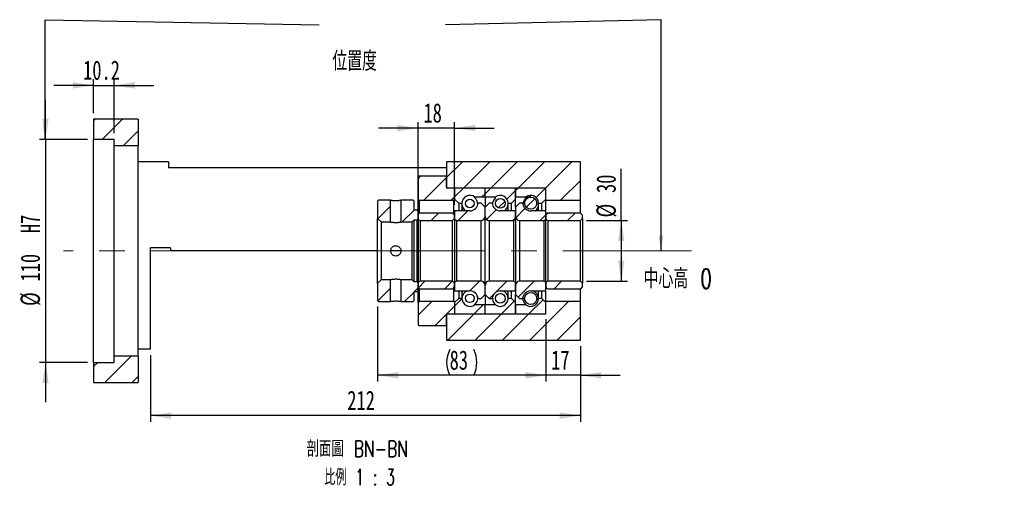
# Model space of a CAD drawing. Header units: millimetres. Extents: x 17 to 333, y 11 to 190.
# Tile 4 of 5: x 171 to 333, y 11 to 92. Entities that reach past the tile are written whole.
import ezdxf

# ---------------------------------------------------------------- set-up
doc = ezdxf.new("R2010")
doc.units = ezdxf.units.MM
doc.linetypes.add('CENTERX2', pattern=[20.32, 12.7, -2.54, 2.54, -2.54])
doc.layers.add('圖層0', color=7, linetype='Continuous')
doc.styles.add('SLDTEXTSTYLE0', font='TXT', dxfattribs={"width": 0.7})
doc.styles.add('SLDTEXTSTYLE1', font='TXT', dxfattribs={"width": 0.7, "bigfont": 'bigfont'})
doc.styles.add('SLDTEXTSTYLE4', font='TXT', dxfattribs={"width": 0.625, "bigfont": 'bigfont'})
doc.dimstyles.new('SLDDIMSTYLE1', dxfattribs={"dimtxt": 0.18, "dimasz": 2.5, "dimexe": 0, "dimexo": 0.0625, "dimgap": 0, "dimtad": 0, "dimtih": 1, "dimtoh": 1, "dimdec": 0, "dimrnd": 1e-09, "dimzin": 0, "dimdsep": 46, "dimtxsty": 'Standard', "dimsah": 1, "dimcen": 0.09, "dimadec": 0, "dimazin": 0, "dimtfac": 2.5, "dimtdec": 0, "dimtofl": 0, "dimtmove": 0, "dimatfit": 3, "dimfxl": 1, "dimfrac": 2, "dimtolj": 1, "dimtzin": 0, "dimarcsym": 0})
doc.dimstyles.new('SLDDIMSTYLE4', dxfattribs={"dimtxt": 3.389974, "dimasz": 2.5, "dimexe": 0, "dimexo": 0.0625, "dimgap": 0.847493, "dimtad": 1, "dimlfac": 3, "dimrnd": 1e-09, "dimzin": 12, "dimdsep": 46, "dimtxsty": 'SLDTEXTSTYLE0', "dimsah": 1, "dimcen": 0.09, "dimadec": 0, "dimazin": 3, "dimtfac": 1, "dimtmove": 0, "dimatfit": 0, "dimfxl": 1, "dimfrac": 2, "dimtolj": 1, "dimtzin": 12, "dimarcsym": 0})
doc.dimstyles.new('SLDDIMSTYLE5', dxfattribs={"dimtxt": 3.389974, "dimasz": 2.5, "dimexe": 0, "dimexo": 0.0625, "dimgap": 0.847493, "dimtad": 1, "dimdec": 1, "dimlfac": 3, "dimrnd": 1e-09, "dimzin": 12, "dimdsep": 46, "dimtxsty": 'SLDTEXTSTYLE0', "dimsah": 1, "dimcen": 0.09, "dimadec": 0, "dimazin": 3, "dimtfac": 1, "dimtdec": 1, "dimtmove": 0, "dimatfit": 0, "dimfxl": 1, "dimfrac": 2, "dimtolj": 1, "dimtzin": 12, "dimarcsym": 0})
doc.dimstyles.new('SLDDIMSTYLE6', dxfattribs={"dimtxt": 3.389974, "dimasz": 2.5, "dimexe": 0, "dimexo": 0.0625, "dimgap": 0.847493, "dimtad": 1, "dimlfac": 3, "dimrnd": 1e-09, "dimzin": 12, "dimdsep": 46, "dimtxsty": 'SLDTEXTSTYLE0', "dimsah": 1, "dimcen": 0.09, "dimadec": 0, "dimazin": 3, "dimtfac": 1, "dimtofl": 0, "dimtmove": 0, "dimatfit": 3, "dimfxl": 1, "dimfrac": 2, "dimtolj": 1, "dimtzin": 12, "dimarcsym": 0})

# ---------------------------------------------------------------- blocks, each defined once
blk = doc.blocks.new('_D_10')
at = {"layer": '圖層0', "color": 7}
for p, q in [((175.34, 72.42), (175.34, 78.94)), ((182.24, 72.42), (174.34, 72.42)), ((175.34, 72.42), (175.34, 35.75)), ((182.24, 35.75), (174.34, 35.75)), ((175.34, 35.75), (175.34, 29.23))]:
    blk.add_line(p, q, dxfattribs=at)
for points in [[(175.34, 72.42), (175.86, 75.81), (174.82, 75.81)], [(175.34, 35.75), (174.82, 32.36), (175.86, 32.36)]]:
    blk.add_solid(points, dxfattribs=at)
at = {"layer": '圖層0', "color": 7, "char_height": 3.175, "attachment_point": 1, "rotation": 90, "style": 'SLDTEXTSTYLE0'}
for s, insert in [('H7', (171.24, 57)), ('110', (171.24, 49.05)), ('%%c', (171.24, 45.03))]:
    blk.add_mtext(s, dxfattribs=dict(at, insert=insert))
blk = doc.blocks.new('_D_11')
at = {"layer": '圖層0', "color": 7}
for p, q in [((183.24, 81.29), (176.72, 81.29)), ((183.24, 76.75), (183.24, 82.29)), ((183.24, 81.29), (186.64, 81.29)), ((186.64, 73.42), (186.64, 82.29)), ((186.64, 81.29), (193.16, 81.29))]:
    blk.add_line(p, q, dxfattribs=at)
for points in [[(183.24, 81.29), (179.85, 81.81), (179.85, 80.76)], [(186.64, 81.29), (190.03, 80.76), (190.03, 81.81)]]:
    blk.add_solid(points, dxfattribs=at)
at = {"layer": '圖層0', "color": 7, "insert": (181.52, 85.38), "char_height": 3.175, "attachment_point": 1, "style": 'SLDTEXTSTYLE0'}
blk.add_mtext('10.2', dxfattribs=at)
blk = doc.blocks.new('_D_12')
at = {"layer": '圖層0', "color": 7}
for p, q in [((257.57, 42.75), (257.57, 32.63)), ((263.24, 38.42), (263.24, 32.63)), ((257.57, 33.63), (251.05, 33.63)), ((263.24, 33.63), (257.57, 33.63)), ((263.24, 33.63), (269.76, 33.63))]:
    blk.add_line(p, q, dxfattribs=at)
for points in [[(257.57, 33.63), (254.18, 34.15), (254.18, 33.11)], [(263.24, 33.63), (266.63, 33.11), (266.63, 34.15)]]:
    blk.add_solid(points, dxfattribs=at)
at = {"layer": '圖層0', "color": 7, "insert": (258.43, 37.72), "char_height": 3.175, "attachment_point": 1, "style": 'SLDTEXTSTYLE0'}
blk.add_mtext('17', dxfattribs=at)
blk = doc.blocks.new('_D_13')
at = {"layer": '圖層0', "color": 7}
for p, q in [((263.24, 38.42), (263.24, 26)), ((192.57, 36.92), (192.57, 26)), ((263.24, 27), (192.57, 27))]:
    blk.add_line(p, q, dxfattribs=at)
for points in [[(192.57, 27), (195.96, 26.47), (195.96, 27.52)], [(263.24, 27), (259.85, 27.52), (259.85, 26.47)]]:
    blk.add_solid(points, dxfattribs=at)
at = {"layer": '圖層0', "color": 7, "insert": (224.93, 31.09), "char_height": 3.175, "attachment_point": 1, "style": 'SLDTEXTSTYLE0'}
blk.add_mtext('212', dxfattribs=at)
blk = doc.blocks.new('_D_14')
at = {"layer": '圖層0', "color": 7}
for p, q in [((236.57, 61.58), (236.57, 75.27)), ((242.57, 61.67), (242.57, 75.27)), ((236.57, 74.27), (230.05, 74.27)), ((242.57, 74.27), (236.57, 74.27)), ((242.57, 74.27), (249.09, 74.27))]:
    blk.add_line(p, q, dxfattribs=at)
for points in [[(236.57, 74.27), (233.18, 74.79), (233.18, 73.75)], [(242.57, 74.27), (245.96, 73.75), (245.96, 74.79)]]:
    blk.add_solid(points, dxfattribs=at)
at = {"layer": '圖層0', "color": 7, "insert": (237.45, 78.36), "char_height": 3.175, "attachment_point": 1, "style": 'SLDTEXTSTYLE0'}
blk.add_mtext('18', dxfattribs=at)
blk = doc.blocks.new('_D_15')
at = {"layer": '圖層0', "color": 7}
for p, q in [((269.96, 59.08), (269.96, 67.58)), ((264.24, 59.08), (270.96, 59.08)), ((269.96, 59.08), (269.96, 49.08)), ((264.24, 49.08), (270.96, 49.08))]:
    blk.add_line(p, q, dxfattribs=at)
for points in [[(269.96, 59.08), (269.44, 55.69), (270.48, 55.69)], [(269.96, 49.08), (270.48, 52.47), (269.44, 52.47)]]:
    blk.add_solid(points, dxfattribs=at)
at = {"layer": '圖層0', "color": 7, "char_height": 3.175, "attachment_point": 1, "rotation": 90, "style": 'SLDTEXTSTYLE0'}
for s, insert in [('30', (265.87, 63.6)), ('%%c', (265.87, 59.58))]:
    blk.add_mtext(s, dxfattribs=dict(at, insert=insert))
blk = doc.blocks.new('_D_16')
at = {"layer": '圖層0', "color": 7}
for p, q in [((229.91, 44.92), (229.91, 32.63)), ((257.57, 42.85), (257.57, 32.63)), ((257.57, 33.63), (229.91, 33.63))]:
    blk.add_line(p, q, dxfattribs=at)
for centre, start, end in [((245.99, 35.74), 153.4349, 206.5651), ((241.49, 35.74), 333.4349, 26.5651)]:
    blk.add_arc(centre, 4.73, start, end, dxfattribs=at)
for points in [[(229.91, 33.63), (233.3, 33.1), (233.3, 34.15)], [(257.57, 33.63), (254.18, 34.15), (254.18, 33.1)]]:
    blk.add_solid(points, dxfattribs=at)
at = {"layer": '圖層0', "color": 7, "insert": (241.75, 37.72), "char_height": 3.175, "attachment_point": 1, "style": 'SLDTEXTSTYLE0'}
blk.add_mtext('83', dxfattribs=at)
blk = doc.blocks.new('SW_NOTE_4')
at = {"layer": '圖層0', "color": 0, "char_height": 2.6458, "attachment_point": 2}
for s, insert, style in [('\\M+19655\\M+196CA\\M+19AA4 BN-BN', (9.88, 3.41), 'SLDTEXTSTYLE1'), ('\\M+194E4\\M+197E1 1 : 3', (10.25, -1.26), 'SLDTEXTSTYLE4')]:
    blk.add_mtext(s, dxfattribs=dict(at, insert=insert, style=style))

msp = doc.modelspace()

# ---------------------------------------------------------------- hatches: boundary and pattern name
at = {"linetype": 'Continuous', "lineweight": 18}
h = msp.add_hatch(dxfattribs=at)
h.set_pattern_fill('ANSI31', style=0)
edge = h.paths.add_edge_path(flags=0)
edge.add_line((247.473, 64.4162), (242.673, 64.4162))
edge.add_arc((242.673, 64.3162), 0.1, 90, 180)
edge.add_line((242.573, 64.3162), (242.573, 62.5829))
edge.add_line((242.573, 62.5829), (243.2396, 61.9162))
edge.add_line((243.2396, 61.9162), (243.7796, 61.9162))
edge.add_arc((245.073, 61.9162), 1.2933, 53.031768, 180, ccw=False)
edge.add_line((245.8507, 62.9496), (247.573, 62.9496))
edge.add_line((247.573, 62.9496), (247.573, 64.3162))
edge.add_arc((247.473, 64.3162), 0.1, 0, 90)
h = msp.add_hatch(dxfattribs=at)
h.set_pattern_fill('ANSI31', style=0)
edge = h.paths.add_edge_path(flags=0)
edge.add_line((252.573, 62.5829), (252.573, 64.3162))
edge.add_arc((252.473, 64.3162), 0.1, 0, 90)
edge.add_line((252.473, 64.4162), (247.673, 64.4162))
edge.add_arc((247.673, 64.3162), 0.1, 90, 180)
edge.add_line((247.573, 64.3162), (247.573, 62.9496))
edge.add_line((247.573, 62.9496), (249.2952, 62.9496))
edge.add_arc((250.073, 61.9162), 1.2933, 0, 126.968232, ccw=False)
edge.add_line((251.3663, 61.9162), (251.9063, 61.9162))
edge.add_line((251.9063, 61.9162), (252.573, 62.5829))
h = msp.add_hatch(dxfattribs=at)
h.set_pattern_fill('ANSI31', style=0)
edge = h.paths.add_edge_path(flags=0)
edge.add_line((257.573, 62.5829), (257.573, 64.3162))
edge.add_arc((257.473, 64.3162), 0.1, 0, 90)
edge.add_line((257.473, 64.4162), (252.673, 64.4162))
edge.add_arc((252.673, 64.3162), 0.1, 90, 180)
edge.add_line((252.573, 64.3162), (252.573, 62.9496))
edge.add_line((252.573, 62.9496), (254.2952, 62.9496))
edge.add_arc((255.073, 61.9162), 1.2933, 0, 126.968232, ccw=False)
edge.add_line((256.3663, 61.9162), (256.9063, 61.9162))
edge.add_line((256.9063, 61.9162), (257.573, 62.5829))
h = msp.add_hatch(dxfattribs=at)
h.set_pattern_fill('ANSI31', style=0)
h.paths.add_polyline_path([(230.073, 62.4162), (229.9063, 62.2495), (229.9063, 59.3996), (230.473, 58.8329), (232.0563, 58.8329), (232.0563, 62.4162)], flags=0)
h = msp.add_hatch(dxfattribs=at)
h.set_pattern_fill('ANSI31', style=0)
h.paths.add_polyline_path([(236.573, 60.5829), (236.4063, 60.7496), (235.9063, 60.7496), (235.9063, 62.2495), (235.7396, 62.4162), (233.7563, 62.4162), (233.7563, 58.8329), (235.573, 58.8329), (235.9063, 59.1662), (236.4063, 59.1662), (236.573, 59.3329)], flags=0)
h = msp.add_hatch(dxfattribs=at)
h.set_pattern_fill('ANSI31', style=0)
edge = h.paths.add_edge_path(flags=0)
edge.add_line((247.573, 59.7496), (247.573, 61.2496))
edge.add_line((247.573, 61.2496), (246.9063, 61.9162))
edge.add_line((246.9063, 61.9162), (246.4037, 61.9162))
edge.add_arc((245.073, 61.9996), 1.3333, 270, 356.416678, ccw=False)
edge.add_line((245.073, 60.6662), (242.573, 60.6662))
edge.add_line((242.573, 60.6662), (242.573, 59.4162))
edge.add_arc((242.9063, 59.4162), 0.3333, 180, 270)
edge.add_line((242.9063, 59.0829), (246.9063, 59.0829))
edge.add_arc((246.9063, 59.7496), 0.6667, 270, 360)
h = msp.add_hatch(dxfattribs=at)
h.set_pattern_fill('ANSI31', style=0)
edge = h.paths.add_edge_path(flags=0)
edge.add_arc((245.073, 61.8831), 0.7042, 0, 360)
h = msp.add_hatch(dxfattribs=at)
h.set_pattern_fill('ANSI31', style=0)
edge = h.paths.add_edge_path(flags=0)
edge.add_line((248.7422, 61.9162), (248.2396, 61.9162))
edge.add_line((248.2396, 61.9162), (247.573, 61.2496))
edge.add_line((247.573, 61.2496), (247.573, 59.7496))
edge.add_arc((248.2396, 59.7496), 0.6667, 180, 270)
edge.add_line((248.2396, 59.0829), (252.2396, 59.0829))
edge.add_arc((252.2396, 59.4162), 0.3333, 270, 360)
edge.add_line((252.573, 59.4162), (252.573, 60.6662))
edge.add_line((252.573, 60.6662), (250.073, 60.6662))
edge.add_arc((250.073, 61.9996), 1.3333, 183.583322, 270, ccw=False)
h = msp.add_hatch(dxfattribs=at)
h.set_pattern_fill('ANSI31', style=0)
edge = h.paths.add_edge_path(flags=0)
edge.add_arc((250.073, 61.8915), 0.7919, 0, 360)
h = msp.add_hatch(dxfattribs=at)
h.set_pattern_fill('ANSI31', style=0)
edge = h.paths.add_edge_path(flags=0)
edge.add_line((253.7422, 61.9162), (253.2396, 61.9162))
edge.add_line((253.2396, 61.9162), (252.573, 61.2496))
edge.add_line((252.573, 61.2496), (252.573, 59.7496))
edge.add_arc((253.2396, 59.7496), 0.6667, 180, 270)
edge.add_line((253.2396, 59.0829), (257.2396, 59.0829))
edge.add_arc((257.2396, 59.4162), 0.3333, 270, 360)
edge.add_line((257.573, 59.4162), (257.573, 60.6662))
edge.add_line((257.573, 60.6662), (255.073, 60.6662))
edge.add_arc((255.073, 61.9996), 1.3333, 183.583322, 270, ccw=False)
h = msp.add_hatch(dxfattribs=at)
h.set_pattern_fill('ANSI31', style=0)
edge = h.paths.add_edge_path(flags=0)
edge.add_arc((255.073, 61.9152), 0.9987, 0, 360)
h = msp.add_hatch(dxfattribs=at)
h.set_pattern_fill('ANSI31', style=0)
edge = h.paths.add_edge_path(flags=0)
edge.add_line((242.2396, 59.0829), (242.573, 59.4162))
edge.add_line((242.573, 59.4162), (242.573, 59.9662))
edge.add_line((242.573, 59.9662), (242.2396, 60.2996))
edge.add_line((242.2396, 60.2996), (236.9063, 60.2996))
edge.add_arc((236.9063, 59.9662), 0.3333, 90, 180)
edge.add_line((236.573, 59.9662), (236.573, 59.4162))
edge.add_arc((236.9063, 59.4162), 0.3333, 180, 270)
edge.add_line((236.9063, 59.0829), (242.2396, 59.0829))
h = msp.add_hatch(dxfattribs=at)
h.set_pattern_fill('ANSI31', style=0)
edge = h.paths.add_edge_path(flags=0)
edge.add_line((263.2396, 59.0829), (263.573, 59.4162))
edge.add_line((263.573, 59.4162), (263.573, 59.9662))
edge.add_line((263.573, 59.9662), (263.2396, 60.2996))
edge.add_line((263.2396, 60.2996), (257.9063, 60.2996))
edge.add_arc((257.9063, 59.9662), 0.3333, 90, 180)
edge.add_line((257.573, 59.9662), (257.573, 59.4162))
edge.add_arc((257.9063, 59.4162), 0.3333, 180, 270)
edge.add_line((257.9063, 59.0829), (263.2396, 59.0829))
h = msp.add_hatch(dxfattribs=at)
h.set_pattern_fill('ANSI31', style=0)
h.paths.add_polyline_path([(229.9063, 45.9162), (230.073, 45.7496), (232.0563, 45.7496), (232.0563, 49.3329), (230.473, 49.3329), (229.9063, 48.7662)], flags=0)
h = msp.add_hatch(dxfattribs=at)
h.set_pattern_fill('ANSI31', style=0)
h.paths.add_polyline_path([(235.7396, 45.7496), (235.9063, 45.9162), (235.9063, 47.4162), (236.4063, 47.4162), (236.573, 47.5829), (236.573, 48.8329), (236.4063, 48.9996), (235.9063, 48.9996), (235.573, 49.3329), (233.7563, 49.3329), (233.7563, 45.7496)], flags=0)
h = msp.add_hatch(dxfattribs=at)
h.set_pattern_fill('ANSI31', style=0)
edge = h.paths.add_edge_path(flags=0)
edge.add_line((242.573, 48.7496), (242.2396, 49.0829))
edge.add_line((242.2396, 49.0829), (236.9063, 49.0829))
edge.add_arc((236.9063, 48.7496), 0.3333, 90, 180)
edge.add_line((236.573, 48.7496), (236.573, 48.1996))
edge.add_arc((236.9063, 48.1996), 0.3333, 180, 270)
edge.add_line((236.9063, 47.8662), (242.2396, 47.8662))
edge.add_line((242.2396, 47.8662), (242.573, 48.1996))
edge.add_line((242.573, 48.1996), (242.573, 48.7496))
h = msp.add_hatch(dxfattribs=at)
h.set_pattern_fill('ANSI31', style=0)
edge = h.paths.add_edge_path(flags=0)
edge.add_line((246.4037, 46.2496), (246.9063, 46.2496))
edge.add_line((246.9063, 46.2496), (247.573, 46.9162))
edge.add_line((247.573, 46.9162), (247.573, 48.4162))
edge.add_arc((246.9063, 48.4162), 0.6667, 0, 90)
edge.add_line((246.9063, 49.0829), (242.9063, 49.0829))
edge.add_arc((242.9063, 48.7496), 0.3333, 90, 180)
edge.add_line((242.573, 48.7496), (242.573, 47.4996))
edge.add_line((242.573, 47.4996), (245.073, 47.4996))
edge.add_arc((245.073, 46.1662), 1.3333, 3.583322, 90, ccw=False)
h = msp.add_hatch(dxfattribs=at)
h.set_pattern_fill('ANSI31', style=0)
edge = h.paths.add_edge_path(flags=0)
edge.add_line((247.573, 48.4162), (247.573, 46.9162))
edge.add_line((247.573, 46.9162), (248.2396, 46.2496))
edge.add_line((248.2396, 46.2496), (248.7422, 46.2496))
edge.add_arc((250.073, 46.1662), 1.3333, 90, 176.416678, ccw=False)
edge.add_line((250.073, 47.4996), (252.573, 47.4996))
edge.add_line((252.573, 47.4996), (252.573, 48.7496))
edge.add_arc((252.2396, 48.7496), 0.3333, 0, 90)
edge.add_line((252.2396, 49.0829), (248.2396, 49.0829))
edge.add_arc((248.2396, 48.4162), 0.6667, 90, 180)
h = msp.add_hatch(dxfattribs=at)
h.set_pattern_fill('ANSI31', style=0)
edge = h.paths.add_edge_path(flags=0)
edge.add_line((252.573, 48.4162), (252.573, 46.9162))
edge.add_line((252.573, 46.9162), (253.2396, 46.2496))
edge.add_line((253.2396, 46.2496), (253.7422, 46.2496))
edge.add_arc((255.073, 46.1662), 1.3333, 90, 176.416678, ccw=False)
edge.add_line((255.073, 47.4996), (257.573, 47.4996))
edge.add_line((257.573, 47.4996), (257.573, 48.7496))
edge.add_arc((257.2396, 48.7496), 0.3333, 0, 90)
edge.add_line((257.2396, 49.0829), (253.2396, 49.0829))
edge.add_arc((253.2396, 48.4162), 0.6667, 90, 180)
h = msp.add_hatch(dxfattribs=at)
h.set_pattern_fill('ANSI31', style=0)
edge = h.paths.add_edge_path(flags=0)
edge.add_line((263.573, 48.7496), (263.2396, 49.0829))
edge.add_line((263.2396, 49.0829), (257.9063, 49.0829))
edge.add_arc((257.9063, 48.7496), 0.3333, 90, 180)
edge.add_line((257.573, 48.7496), (257.573, 48.1996))
edge.add_arc((257.9063, 48.1996), 0.3333, 180, 270)
edge.add_line((257.9063, 47.8662), (263.2396, 47.8662))
edge.add_line((263.2396, 47.8662), (263.573, 48.1996))
edge.add_line((263.573, 48.1996), (263.573, 48.7496))
h = msp.add_hatch(dxfattribs=at)
h.set_pattern_fill('ANSI31', style=0)
edge = h.paths.add_edge_path(flags=0)
edge.add_arc((245.073, 46.2827), 0.7042, 0, 360)
h = msp.add_hatch(dxfattribs=at)
h.set_pattern_fill('ANSI31', style=0)
edge = h.paths.add_edge_path(flags=0)
edge.add_arc((250.073, 46.2743), 0.7919, 0, 360)
h = msp.add_hatch(dxfattribs=at)
h.set_pattern_fill('ANSI31', style=0)
edge = h.paths.add_edge_path(flags=0)
edge.add_arc((255.073, 46.2506), 0.9987, 0, 360)
h = msp.add_hatch(dxfattribs=at)
h.set_pattern_fill('ANSI31', style=0)
edge = h.paths.add_edge_path(flags=0)
edge.add_line((242.573, 45.5829), (242.573, 43.8496))
edge.add_arc((242.673, 43.8496), 0.1, 180, 270)
edge.add_line((242.673, 43.7496), (247.473, 43.7496))
edge.add_arc((247.473, 43.8496), 0.1, 270, 360)
edge.add_line((247.573, 43.8496), (247.573, 45.2162))
edge.add_line((247.573, 45.2162), (245.8507, 45.2162))
edge.add_arc((245.073, 46.2496), 1.2933, 180, 306.968232, ccw=False)
edge.add_line((243.7796, 46.2496), (243.2396, 46.2496))
edge.add_line((243.2396, 46.2496), (242.573, 45.5829))
h = msp.add_hatch(dxfattribs=at)
h.set_pattern_fill('ANSI31', style=0)
edge = h.paths.add_edge_path(flags=0)
edge.add_line((247.673, 43.7496), (252.473, 43.7496))
edge.add_arc((252.473, 43.8496), 0.1, 270, 360)
edge.add_line((252.573, 43.8496), (252.573, 45.5829))
edge.add_line((252.573, 45.5829), (251.9063, 46.2496))
edge.add_line((251.9063, 46.2496), (251.3663, 46.2496))
edge.add_arc((250.073, 46.2496), 1.2933, 233.031768, 360, ccw=False)
edge.add_line((249.2952, 45.2162), (247.573, 45.2162))
edge.add_line((247.573, 45.2162), (247.573, 43.8496))
edge.add_arc((247.673, 43.8496), 0.1, 180, 270)
h = msp.add_hatch(dxfattribs=at)
h.set_pattern_fill('ANSI31', style=0)
edge = h.paths.add_edge_path(flags=0)
edge.add_line((252.673, 43.7496), (257.473, 43.7496))
edge.add_arc((257.473, 43.8496), 0.1, 270, 360)
edge.add_line((257.573, 43.8496), (257.573, 45.5829))
edge.add_line((257.573, 45.5829), (256.9063, 46.2496))
edge.add_line((256.9063, 46.2496), (256.3663, 46.2496))
edge.add_arc((255.073, 46.2496), 1.2933, 233.031768, 360, ccw=False)
edge.add_line((254.2952, 45.2162), (252.573, 45.2162))
edge.add_line((252.573, 45.2162), (252.573, 43.8496))
edge.add_arc((252.673, 43.8496), 0.1, 180, 270)
at = {"layer": '圖層0', "linetype": 'Continuous', "lineweight": 18}
h = msp.add_hatch(dxfattribs=at)
h.set_pattern_fill('ANSI31', color=256, style=0)
h.paths.add_polyline_path([(190.573, 71.4162), (190.573, 75.7495), (183.2396, 75.7495), (183.2396, 72.4162), (186.6396, 72.4162), (186.6396, 71.4162)], flags=0)
h = msp.add_hatch(dxfattribs=at)
h.set_pattern_fill('ANSI31', color=256, style=0)
h.paths.add_polyline_path([(257.573, 62.4162), (263.2396, 62.4162), (263.2396, 68.7496), (241.2396, 68.7496), (241.2396, 64.4162), (257.573, 64.4162)], flags=0)
h = msp.add_hatch(dxfattribs=at)
h.set_pattern_fill('ANSI31', color=256, style=0)
edge = h.paths.add_edge_path(flags=0)
edge.add_line((236.573, 62.5829), (236.7396, 62.4162))
edge.add_line((236.7396, 62.4162), (242.4563, 62.4162))
edge.add_line((242.4563, 62.4162), (242.623, 62.5829))
edge.add_line((242.623, 62.5829), (242.623, 64.2496))
edge.add_line((242.623, 64.2496), (242.4563, 64.4162))
edge.add_line((242.4563, 64.4162), (241.373, 64.4162))
edge.add_arc((241.373, 64.5496), 0.1333, 180, 270, ccw=False)
edge.add_line((241.2396, 64.5496), (241.2396, 66.2496))
edge.add_line((241.2396, 66.2496), (241.073, 66.4162))
edge.add_line((241.073, 66.4162), (236.7396, 66.4162))
edge.add_line((236.7396, 66.4162), (236.573, 66.2496))
edge.add_line((236.573, 66.2496), (236.573, 62.5829))
h = msp.add_hatch(dxfattribs=at)
h.set_pattern_fill('ANSI31', color=256, style=0)
edge = h.paths.add_edge_path(flags=0)
edge.add_line((236.7396, 45.7496), (236.573, 45.5829))
edge.add_line((236.573, 45.5829), (236.573, 41.9162))
edge.add_line((236.573, 41.9162), (236.7396, 41.7496))
edge.add_line((236.7396, 41.7496), (241.073, 41.7496))
edge.add_line((241.073, 41.7496), (241.2396, 41.9162))
edge.add_line((241.2396, 41.9162), (241.2396, 43.6162))
edge.add_arc((241.373, 43.6162), 0.1333, 90, 180, ccw=False)
edge.add_line((241.373, 43.7496), (242.4563, 43.7496))
edge.add_line((242.4563, 43.7496), (242.623, 43.9162))
edge.add_line((242.623, 43.9162), (242.623, 45.5829))
edge.add_line((242.623, 45.5829), (242.4563, 45.7496))
edge.add_line((242.4563, 45.7496), (236.7396, 45.7496))
h = msp.add_hatch(dxfattribs=at)
h.set_pattern_fill('ANSI31', color=256, style=0)
h.paths.add_polyline_path([(241.2396, 39.4162), (263.2396, 39.4162), (263.2396, 45.7496), (257.573, 45.7496), (257.573, 43.7496), (241.2396, 43.7496)], flags=0)
h = msp.add_hatch(dxfattribs=at)
h.set_pattern_fill('ANSI31', color=256, style=0)
h.paths.add_polyline_path([(183.2396, 35.7496), (183.2396, 32.4162), (190.573, 32.4162), (190.573, 36.7495), (186.6396, 36.7495), (186.6396, 35.7496)], flags=0)

# ---------------------------------------------------------------- linework, layer by layer
at = {"color": 7, "linetype": 'Continuous', "lineweight": 25}
for p, q in [((183.2396, 75.7495), (183.2396, 72.4162)), ((190.573, 75.7495), (183.2396, 75.7495)), ((190.573, 75.7495), (190.573, 71.4162)), ((186.6396, 72.4162), (183.2396, 72.4162)), ((183.2396, 35.7496), (183.2396, 72.4162)), ((186.6396, 71.4162), (186.6396, 72.4162)), ((186.6396, 71.4162), (190.573, 71.4162)), ((186.6396, 36.7495), (186.6396, 71.4162)), ((190.573, 36.7495), (190.573, 71.4162)), ((195.573, 68.7496), (190.573, 68.7496)), ((195.573, 68.7496), (195.573, 67.7496)), ((241.2396, 68.7496), (241.2396, 64.4162)), ((263.2396, 68.7496), (241.2396, 68.7496)), ((263.2396, 62.4162), (263.2396, 68.7496)), ((241.2396, 67.7496), (195.573, 67.7496)), ((236.573, 66.2496), (236.7396, 66.4162)), ((236.7396, 66.4162), (241.073, 66.4162)), ((241.073, 66.4162), (241.2396, 66.2496)), ((236.573, 66.2496), (236.573, 62.5829)), ((241.2396, 64.5495), (241.2396, 66.2496)), ((257.573, 64.4162), (241.2396, 64.4162)), ((242.4563, 64.4162), (241.373, 64.4162)), ((242.4563, 64.4162), (242.623, 64.2496)), ((242.573, 64.3162), (242.573, 62.5829)), ((242.623, 62.5829), (242.623, 64.2496)), ((247.473, 64.4162), (242.673, 64.4162)), ((247.573, 62.9496), (247.573, 64.3162)), ((252.473, 64.4162), (247.673, 64.4162)), ((252.573, 62.5829), (252.573, 64.3162)), ((252.573, 64.3162), (252.573, 62.9496)), ((257.473, 64.4162), (252.673, 64.4162)), ((257.573, 62.4162), (257.573, 64.4162)), ((257.573, 62.5829), (257.573, 64.3162)), ((229.9063, 62.2495), (230.073, 62.4162)), ((229.9063, 62.2495), (229.9063, 59.3996)), ((232.0563, 62.4162), (230.073, 62.4162)), ((232.0563, 58.8329), (232.0563, 62.4162)), ((233.7563, 62.4162), (233.7563, 58.8329)), ((235.7396, 62.4162), (233.7563, 62.4162)), ((235.7396, 62.4162), (235.9063, 62.2495)), ((235.9063, 60.7496), (235.9063, 62.2495)), ((236.7396, 62.4162), (236.573, 62.5829)), ((236.573, 60.5829), (236.573, 62.5829)), ((236.7396, 62.4162), (242.4563, 62.4162)), ((236.7396, 62.4162), (236.7396, 60.2549)), ((242.623, 62.5829), (242.4563, 62.4162)), ((242.4563, 60.0829), (242.4563, 62.4162)), ((242.573, 62.5829), (243.2396, 61.9162)), ((243.2396, 61.9162), (243.2396, 60.6662)), ((243.2396, 61.9162), (243.7796, 61.9162)), ((243.7796, 61.9162), (243.7796, 60.6662)), ((245.8507, 62.9496), (245.8507, 62.8106)), ((245.8507, 62.9496), (247.573, 62.9496)), ((246.9063, 61.9162), (246.4037, 61.9162)), ((247.573, 61.2496), (246.9063, 61.9162)), ((247.573, 62.9496), (247.573, 61.2496)), ((247.573, 62.9496), (249.2952, 62.9496)), ((248.2396, 61.9162), (247.573, 61.2496)), ((248.7422, 61.9162), (248.2396, 61.9162)), ((249.2952, 62.7978), (249.2952, 62.9496)), ((251.3663, 60.6662), (251.3663, 61.9162)), ((251.3663, 61.9162), (251.9063, 61.9162)), ((251.9063, 61.9162), (252.573, 62.5829)), ((251.9063, 60.6662), (251.9063, 61.9162)), ((252.573, 62.9496), (254.2952, 62.9496)), ((252.573, 61.2496), (252.573, 62.5829)), ((253.2396, 61.9162), (252.573, 61.2496)), ((253.7422, 61.9162), (253.2396, 61.9162)), ((254.2952, 62.7529), (254.2952, 62.9496)), ((256.3663, 60.6662), (256.3663, 61.9162)), ((256.3663, 61.9162), (256.9063, 61.9162)), ((256.9063, 61.9162), (257.573, 62.5829)), ((256.9063, 60.6662), (256.9063, 61.9162)), ((257.573, 62.4162), (263.2396, 62.4162)), ((257.573, 60.6662), (257.573, 62.4162)), ((263.2396, 60.2996), (263.2396, 62.4162)), ((236.4063, 60.7496), (235.9063, 60.7496)), ((236.4063, 60.7496), (236.573, 60.5829)), ((236.573, 59.3329), (236.573, 60.5829)), ((236.573, 59.9662), (236.573, 59.4162)), ((242.2396, 60.2996), (236.9063, 60.2996)), ((242.2396, 60.2996), (242.573, 59.9662)), ((245.073, 60.6662), (242.573, 60.6662)), ((242.573, 60.6662), (242.573, 59.4162)), ((242.573, 59.4162), (242.573, 59.9662)), ((247.573, 59.7496), (247.573, 61.2496)), ((252.573, 60.6662), (250.073, 60.6662)), ((252.573, 61.2496), (252.573, 59.7496)), ((252.573, 59.4162), (252.573, 60.6662)), ((257.573, 60.6662), (255.073, 60.6662)), ((257.573, 59.4162), (257.573, 60.6662)), ((257.573, 59.9662), (257.573, 59.4162)), ((263.2396, 60.2996), (257.9063, 60.2996)), ((263.2396, 60.2996), (263.573, 59.9662)), ((263.573, 59.4162), (263.573, 59.9662)), ((230.473, 58.8329), (229.9063, 59.3996)), ((229.9063, 48.7662), (229.9063, 59.3996)), ((230.473, 58.8329), (230.473, 49.3329)), ((230.473, 58.8329), (232.0563, 58.8329)), ((233.7563, 58.8329), (235.573, 58.8329)), ((235.9063, 59.1662), (235.573, 58.8329)), ((235.573, 49.3329), (235.573, 58.8329)), ((235.9063, 59.1662), (236.4063, 59.1662)), ((235.9063, 48.9996), (235.9063, 59.1662)), ((236.573, 59.3329), (236.4063, 59.1662)), ((236.4063, 48.9996), (236.4063, 59.1662)), ((236.573, 59.3329), (236.573, 48.8329)), ((236.9063, 59.0829), (236.9063, 49.0829)), ((236.9063, 59.0829), (242.2396, 59.0829)), ((242.573, 59.4162), (242.2396, 59.0829)), ((242.2396, 49.0829), (242.2396, 59.0829)), ((242.573, 59.4162), (242.573, 48.7495)), ((242.9063, 49.0829), (242.9063, 59.0829)), ((242.9063, 59.0829), (246.9063, 59.0829)), ((246.9063, 49.0829), (246.9063, 59.0829)), ((247.573, 48.4162), (247.573, 59.7496)), ((248.2396, 59.0829), (248.2396, 49.0829)), ((248.2396, 59.0829), (252.2396, 59.0829)), ((252.2396, 59.0829), (252.2396, 49.0829)), ((252.573, 59.4162), (252.573, 48.7495)), ((253.2396, 59.0829), (253.2396, 49.0829)), ((253.2396, 59.0829), (257.2396, 59.0829)), ((257.2396, 59.0829), (257.2396, 49.0829)), ((257.573, 48.7495), (257.573, 59.4162)), ((257.9063, 59.0829), (257.9063, 49.0829)), ((257.9063, 59.0829), (263.2396, 59.0829)), ((263.573, 59.4162), (263.2396, 59.0829)), ((263.2396, 49.0829), (263.2396, 59.0829)), ((263.573, 59.4162), (263.573, 48.7495)), ((195.9063, 54.5829), (192.573, 54.5829)), ((192.573, 37.9162), (192.573, 54.5829)), ((195.9063, 54.5829), (195.9063, 54.0829)), ((229.9063, 54.0829), (195.9063, 54.0829)), ((233.7563, 54.0829), (232.0673, 54.0829)), ((229.9063, 48.7662), (230.473, 49.3329)), ((229.9063, 48.7662), (229.9063, 45.9162)), ((232.0563, 49.3329), (230.473, 49.3329)), ((232.0563, 45.7496), (232.0563, 49.3329)), ((235.573, 49.3329), (233.7563, 49.3329)), ((233.7563, 49.3329), (233.7563, 45.7496)), ((235.573, 49.3329), (235.9063, 48.9996)), ((236.4063, 48.9996), (235.9063, 48.9996)), ((236.4063, 48.9996), (236.573, 48.8329)), ((236.573, 47.5829), (236.573, 48.8329)), ((236.573, 48.7495), (236.573, 48.1995)), ((242.2396, 49.0829), (236.9063, 49.0829)), ((242.2396, 49.0829), (242.573, 48.7495)), ((242.573, 48.1995), (242.573, 48.7495)), ((242.573, 48.7495), (242.573, 47.4995)), ((246.9063, 49.0829), (242.9063, 49.0829)), ((252.2396, 49.0829), (248.2396, 49.0829)), ((252.573, 47.4995), (252.573, 48.7495)), ((257.2396, 49.0829), (253.2396, 49.0829)), ((257.573, 48.7495), (257.573, 48.1995)), ((257.573, 47.4995), (257.573, 48.7495)), ((263.2396, 49.0829), (257.9063, 49.0829)), ((263.2396, 49.0829), (263.573, 48.7495)), ((263.573, 48.1995), (263.573, 48.7495)), ((235.9063, 47.4162), (236.4063, 47.4162)), ((235.9063, 45.9162), (235.9063, 47.4162)), ((236.573, 47.5829), (236.4063, 47.4162)), ((236.573, 45.5829), (236.573, 47.5829)), ((236.7396, 47.9109), (236.7396, 45.7496)), ((236.9063, 47.8662), (242.2396, 47.8662)), ((242.573, 48.1995), (242.2396, 47.8662)), ((242.4563, 45.7496), (242.4563, 48.0829)), ((242.573, 47.4995), (245.073, 47.4995)), ((243.2396, 47.4995), (243.2396, 46.2496)), ((243.7796, 47.4995), (243.7796, 46.2496)), ((247.573, 46.9162), (247.573, 48.4162)), ((250.073, 47.4995), (252.573, 47.4995)), ((251.3663, 46.2496), (251.3663, 47.4995)), ((251.9063, 46.2496), (251.9063, 47.4995)), ((252.573, 48.4162), (252.573, 46.9162)), ((255.073, 47.4995), (257.573, 47.4995)), ((256.3663, 46.2496), (256.3663, 47.4995)), ((256.9063, 46.2496), (256.9063, 47.4995)), ((257.573, 45.7496), (257.573, 47.4995)), ((257.9063, 47.8662), (263.2396, 47.8662)), ((263.573, 48.1995), (263.2396, 47.8662)), ((263.2396, 45.7496), (263.2396, 47.8662)), ((230.073, 45.7496), (229.9063, 45.9162)), ((230.073, 45.7496), (232.0563, 45.7496)), ((233.7563, 45.7496), (235.7396, 45.7496)), ((235.9063, 45.9162), (235.7396, 45.7496)), ((236.573, 45.5829), (236.7396, 45.7496)), ((236.573, 45.5829), (236.573, 41.9162)), ((242.4563, 45.7496), (236.7396, 45.7496)), ((242.4563, 45.7496), (242.623, 45.5829)), ((243.2396, 46.2496), (242.573, 45.5829)), ((242.573, 45.5829), (242.573, 43.8496)), ((242.623, 43.9162), (242.623, 45.5829)), ((243.7796, 46.2496), (243.2396, 46.2496)), ((246.4037, 46.2496), (246.9063, 46.2496)), ((246.9063, 46.2496), (247.573, 46.9162)), ((247.573, 46.9162), (247.573, 45.2162)), ((247.573, 46.9162), (248.2396, 46.2496)), ((248.2396, 46.2496), (248.7422, 46.2496)), ((251.9063, 46.2496), (251.3663, 46.2496)), ((252.573, 45.5829), (251.9063, 46.2496)), ((252.573, 45.5829), (252.573, 46.9162)), ((252.573, 46.9162), (253.2396, 46.2496)), ((252.573, 43.8496), (252.573, 45.5829)), ((253.2396, 46.2496), (253.7422, 46.2496)), ((256.9063, 46.2496), (256.3663, 46.2496)), ((257.573, 45.5829), (256.9063, 46.2496)), ((257.573, 43.7496), (257.573, 45.7496)), ((263.2396, 45.7496), (257.573, 45.7496)), ((257.573, 43.8496), (257.573, 45.5829)), ((263.2396, 39.4162), (263.2396, 45.7496)), ((241.2396, 43.7496), (241.2396, 39.4162)), ((241.2396, 43.7496), (257.573, 43.7496)), ((241.373, 43.7496), (242.4563, 43.7496)), ((242.623, 43.9162), (242.4563, 43.7496)), ((242.673, 43.7496), (247.473, 43.7496)), ((245.8507, 45.2642), (245.8507, 45.2162)), ((247.573, 45.2162), (245.8507, 45.2162)), ((247.573, 43.8496), (247.573, 45.2162)), ((249.2952, 45.2162), (247.573, 45.2162)), ((247.673, 43.7496), (252.473, 43.7496)), ((249.2952, 45.2162), (249.2952, 45.2571)), ((254.2952, 45.2162), (252.573, 45.2162)), ((252.573, 45.2162), (252.573, 43.8496)), ((252.673, 43.7496), (257.473, 43.7496)), ((254.2952, 45.2162), (254.2952, 45.2381)), ((241.2396, 41.9162), (241.2396, 43.6162)), ((236.7396, 41.7496), (236.573, 41.9162)), ((241.073, 41.7496), (236.7396, 41.7496)), ((241.2396, 41.9162), (241.073, 41.7496)), ((241.2396, 39.4162), (263.2396, 39.4162)), ((192.573, 37.9162), (190.573, 37.9162)), ((183.2396, 35.7496), (186.6396, 35.7496)), ((183.2396, 35.7496), (183.2396, 32.4162)), ((186.6396, 35.7496), (186.6396, 36.7495)), ((190.573, 36.7495), (186.6396, 36.7495)), ((190.573, 36.7495), (190.573, 32.4162)), ((183.2396, 32.4162), (190.573, 32.4162))]:
    msp.add_line(p, q, dxfattribs=at)
for centre, radius in [((245.073, 61.8831), 0.7042), ((250.073, 61.8915), 0.7919), ((255.073, 61.9152), 0.9987), ((245.073, 46.2827), 0.7042), ((250.073, 46.2743), 0.7919), ((255.073, 46.2506), 0.9987)]:
    msp.add_circle(centre, radius, dxfattribs=at)
for centre, radius, start, end in [((241.373, 64.5495), 0.1333, 180, 270), ((242.673, 64.3162), 0.1, 90, 180), ((245.073, 61.9162), 1.2933, 53.031768, 180), ((247.473, 64.3162), 0.1, 0, 90), ((247.673, 64.3162), 0.1, 90, 180), ((250.073, 61.9162), 1.2933, 0, 126.968232), ((252.473, 64.3162), 0.1, 0, 90), ((252.673, 64.3162), 0.1, 90, 180), ((255.073, 61.9162), 1.2933, 0, 126.968232), ((257.473, 64.3162), 0.1, 0, 90), ((245.073, 61.783), 1.2917, 178.575141, 239.839669), ((245.073, 61.9996), 1.3333, 270, 356.416678), ((245.073, 61.783), 1.2917, 353.58575, 51.551715), ((250.073, 61.9996), 1.3333, 183.583322, 270), ((250.073, 61.7696), 1.2917, 128.336631, 185.456078), ((250.073, 61.7696), 1.2917, 301.326829, 1.429378), ((255.073, 61.9996), 1.3333, 183.583322, 270), ((255.073, 61.723), 1.2917, 90, 182.638823), ((255.073, 61.723), 1.2917, 305.099863, 1.445338), ((236.9063, 59.9662), 0.3333, 90, 180), ((245.073, 60.7542), 1.2917, 156.531184, 183.906192), ((250.073, 60.7205), 1.2917, 357.589826, 23.958898), ((255.073, 60.6093), 1.2917, 2.524622, 25.537383), ((257.9063, 59.9662), 0.3333, 90, 180), ((236.9063, 59.4162), 0.3333, 180, 270), ((242.9063, 59.4162), 0.3333, 180, 270), ((246.9063, 59.7496), 0.6667, 270, 0), ((248.2396, 59.7496), 0.6667, 180, 270), ((252.2396, 59.4162), 0.3333, 270, 0), ((253.2396, 59.7496), 0.6667, 180, 270), ((257.2396, 59.4162), 0.3333, 270, 0), ((257.9063, 59.4162), 0.3333, 180, 270), ((236.9063, 48.7495), 0.3333, 90, 180), ((242.9063, 48.7495), 0.3333, 90, 180), ((246.9063, 48.4162), 0.6667, 0, 90), ((248.2396, 48.4162), 0.6667, 90, 180), ((252.2396, 48.7495), 0.3333, 0, 90), ((253.2396, 48.4162), 0.6667, 90, 180), ((257.2396, 48.7495), 0.3333, 0, 90), ((257.9063, 48.7495), 0.3333, 90, 180), ((236.9063, 48.1995), 0.3333, 180, 270), ((245.073, 46.2827), 1.2917, 109.594413, 181.392368), ((245.073, 47.1234), 1.2917, 163.071309, 198.993109), ((245.073, 46.1662), 1.3333, 3.583322, 90), ((250.073, 46.1662), 1.3333, 90, 176.416678), ((250.073, 46.2743), 1.2917, 358.610274, 71.55009), ((250.073, 47.0942), 1.2917, 341.494958, 18.289863), ((255.073, 46.1662), 1.3333, 90, 176.416678), ((255.073, 46.2506), 1.2917, 358.617641, 75.222495), ((255.073, 47.0031), 1.2917, 358.314447, 22.601822), ((257.9063, 48.1995), 0.3333, 180, 270), ((245.073, 46.2496), 1.2933, 180, 306.968232), ((245.073, 46.2827), 1.2917, 309.261045, 18.993109), ((250.073, 46.2743), 1.2917, 159.513366, 230.672078), ((250.073, 46.2496), 1.2933, 233.031768, 0), ((255.073, 46.2506), 1.2917, 152.028598, 230.485012), ((255.073, 46.2496), 1.2933, 233.031768, 0), ((241.373, 43.6162), 0.1333, 90, 180), ((242.673, 43.8496), 0.1, 180, 270), ((247.473, 43.8496), 0.1, 270, 360), ((247.673, 43.8496), 0.1, 180, 270), ((252.473, 43.8496), 0.1, 270, 0), ((252.673, 43.8496), 0.1, 180, 270), ((257.473, 43.8496), 0.1, 270, 0)]:
    msp.add_arc(centre, radius, start, end, dxfattribs=at)
for points, knots in [([(232.0563, 62.4162), (232.0656, 62.4152), (232.0843, 62.4133), (232.23, 62.3996), (232.4449, 62.3844), (232.714, 62.3733), (233.0041, 62.3716), (233.2825, 62.3799), (233.5191, 62.3945), (233.6864, 62.4091), (233.7509, 62.4157), (233.7552, 62.4161), (233.7563, 62.4162)], [0, 0, 0, 0, 0.10699262, 0.21397126, 0.32129733, 0.42885575, 0.53603587, 0.64281539, 0.74979799, 0.85726987, 0.96475581, 1, 1, 1, 1]), ([(232.0563, 58.8329), (232.0655, 58.8312), (232.084, 58.8278), (232.228, 58.8041), (232.4411, 58.7772), (232.7096, 58.7574), (232.999, 58.7542), (233.2759, 58.7684), (233.5124, 58.7939), (233.682, 58.8196), (233.7502, 58.8318), (233.755, 58.8327), (233.7563, 58.8329)], [0, 0, 0, 0, 0.10621011, 0.21238027, 0.31958705, 0.42754787, 0.53435941, 0.63990557, 0.74604377, 0.85369824, 0.96145118, 1, 1, 1, 1]), ([(233.7563, 54.0829), (233.747, 54.1776), (233.7286, 54.3671), (233.5846, 54.6198), (233.3715, 54.8139), (233.103, 54.9266), (232.8136, 54.9439), (232.5366, 54.8658), (232.3004, 54.7017), (232.1299, 54.4674), (232.0465, 54.1887), (232.06, 53.8997), (232.1667, 53.6328), (232.3552, 53.4147), (232.6068, 53.2699), (232.8926, 53.2169), (233.1777, 53.2607), (233.4322, 53.3948), (233.6283, 53.6056), (233.7393, 53.8481), (233.7513, 54.0135), (233.7563, 54.0829)], [0, 0, 0, 0, 0.05310855, 0.10619728, 0.15980503, 0.21378916, 0.26719766, 0.31997437, 0.37304788, 0.42687881, 0.48075898, 0.53391128, 0.58669607, 0.64001592, 0.69397202, 0.74767206, 0.80060054, 0.85345369, 0.90703407, 0.96102088, 1, 1, 1, 1]), ([(233.7563, 49.3329), (233.7524, 49.3336), (233.7426, 49.3353), (233.645, 49.3523), (233.4577, 49.3789), (233.2057, 49.4027), (232.92, 49.4125), (232.6349, 49.4043), (232.3804, 49.3819), (232.1843, 49.355), (232.0733, 49.336), (232.0613, 49.3338), (232.0563, 49.3329)], [0, 0, 0, 0, 0.06808876, 0.17362831, 0.28023769, 0.3881192, 0.49548873, 0.60131374, 0.70698999, 0.81412027, 0.92206393, 1, 1, 1, 1]), ([(233.7563, 45.7496), (233.7469, 45.7505), (233.7283, 45.7525), (233.5826, 45.7661), (233.3677, 45.7814), (233.0985, 45.7924), (232.8085, 45.7941), (232.5301, 45.7859), (232.2935, 45.7712), (232.1261, 45.7567), (232.0617, 45.7501), (232.0574, 45.7497), (232.0563, 45.7496)], [0, 0, 0, 0, 0.10699232, 0.21397186, 0.32129655, 0.42885669, 0.53603682, 0.64281635, 0.74979895, 0.85726976, 0.96475571, 1, 1, 1, 1])]:
    msp.add_open_spline(points, degree=3, knots=knots, dxfattribs=at)
at = {"layer": '圖層0', "color": 7, "linetype": 'CENTERX2', "lineweight": 18, "ltscale": 1.666667}
msp.add_line((281.5028, 54.0829), (178.2855, 54.0829), dxfattribs=at)

# ---------------------------------------------------------------- block references
at = {"layer": '圖層0'}
msp.add_blockref('SW_NOTE_4', (216.7003, 19.4593), dxfattribs=at)

# ---------------------------------------------------------------- texts
at = {"layer": '圖層0', "color": 7, "char_height": 3.175, "attachment_point": 1, "style": 'SLDTEXTSTYLE1'}
for s, insert in [('\\M+188CA\\M+19275\\M+19378', (222.4763, 86.8614)), ('\\M+19286\\M+19053\\M+18D82 0', (273.6228, 51.0975))]:
    msp.add_mtext(s, dxfattribs=dict(at, insert=insert))

# ---------------------------------------------------------------- dimensions: what is measured, and where the dimension line sits
at = {"layer": '圖層0', "color": 7}
for base, p1, p2, dimstyle, picture, middle in [((186.6396, 81.2861), (183.2396, 75.7495), (186.6396, 72.4162), 'SLDDIMSTYLE5', '_D_11', (184.9945, 81.2861)), ((236.573, 74.2698), (242.573, 60.6662), (236.573, 60.5829), 'SLDDIMSTYLE4', '_D_14', (239.4331, 74.2698)), ((257.573, 33.6295), (263.2396, 39.4162), (257.573, 43.7496), 'SLDDIMSTYLE4', '_D_12', (260.4134, 33.6295)), ((192.573, 26.9957), (263.2396, 39.4162), (192.573, 37.9162), 'SLDDIMSTYLE6', '_D_13', (227.9063, 26.9957))]:
    dim = msp.add_linear_dim(base=base, p1=p1, p2=p2, dimstyle=dimstyle, dxfattribs=at)
    dim.commit()
    dim.dimension.update_dxf_attribs({"geometry": picture, "text_midpoint": middle, "dimtype": 160})
for base, p1, p2, text, dimstyle, picture, middle in [((175.3377, 35.7496), (183.2396, 72.4162), (183.2396, 35.7496), '%%c<>  H7', 'SLDDIMSTYLE5', '_D_10', (175.3377, 53.5509)), ((269.9634, 49.0829), (263.2396, 59.0829), (263.2396, 49.0829), '%%c<>', 'SLDDIMSTYLE6', '_D_15', (269.9634, 63.5779))]:
    dim = msp.add_linear_dim(base=base, p1=p1, p2=p2, angle=90, text=text, dimstyle=dimstyle, dxfattribs=at)
    dim.commit()
    dim.dimension.update_dxf_attribs({"geometry": picture, "text_midpoint": middle, "dimtype": 160})
dim = msp.add_linear_dim(base=(229.9063, 33.6255), p1=(257.573, 43.8496), p2=(229.9063, 45.9162), text='(<>)', dimstyle='SLDDIMSTYLE6', dxfattribs=at)
dim.commit()
dim.dimension.update_dxf_attribs({"geometry": '_D_16', "text_midpoint": (243.7396, 33.6255), "dimtype": 160})

# ---------------------------------------------------------------- leaders
for points in [[(175.2818, 72.4162), (175.2818, 92.0938), (220.2997, 91.2504)], [(276.4924, 54.0829), (276.4924, 92.0938), (241.0446, 91.2504)]]:
    msp.add_leader(points, dimstyle='SLDDIMSTYLE1', dxfattribs=at)

doc.saveas('drawing.dxf')
